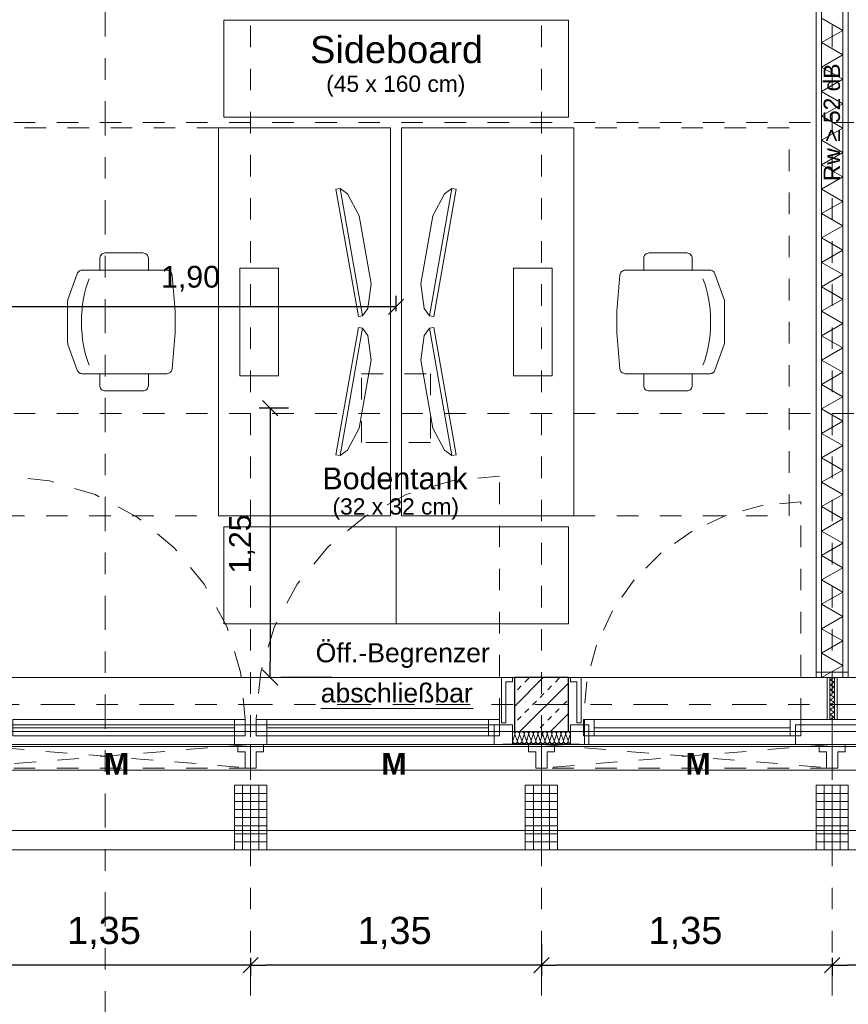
# Model space of a CAD drawing. Header units: metres. Extents: x -45.2 to 14.3, y -31.8 to 10.2.
# Tile 89 of 152: x -15.9 to -12.1, y -23 to -18.4. Entities that reach past the tile are written whole.
import ezdxf

# ---------------------------------------------------------------- set-up
doc = ezdxf.new("R2010")
doc.units = ezdxf.units.M
doc.header["$LTSCALE"] = 0.05
for name, pattern in [('1600.2032', [1.6, 0.8, -0.8]), ('Achsen 01', [5.291531, 3.175, -1.058062, 0.352704, -0.705764]), ('gestrichelt - 01', [2, 1, -1]), ('ISO-07 Punktiert', [0.889, 0.127, -0.762]), ('Raster 01', [2, 1, -1]), ('VW-01 Strichlinie kurz', [2, 1, -1])]:
    doc.linetypes.add(name, pattern=pattern)
doc.layers.get('0').update_dxf_attribs({"lineweight": 25})
for name, color, linetype, lineweight, true_color in [('013_Beton und Stahlbetonarbeiten-000 Brüstung', 7, 'Continuous', 9, 0xa6a6a6), ('014_Fassadenarbeiten-000 Aufsicht Betonfertigteile', 7, 'Continuous', 9, 0xc0c0c0), ('014_Fassadenarbeiten-330 mineralische Dämmung', 7, 'Continuous', 9, 0x666666), ('030_Sonnenschutzarbeiten-Bemassung', 7, 'Continuous', 13, 0xff6633), ('030_Sonnenschutzarbeiten-Grundriss', 7, 'Continuous', 13, 0x555555), ('031_Metallbauarbeiten-330 Aufsicht Metallbauarbeiten', 7, 'Continuous', 9, 0xa6a6a6), ('032_Metallarbeiten-abschließbar', 7, 'Continuous', 13, 0x444444), ('032_Metallarbeiten-Fenster', 7, 'Continuous', 13, 0x444444), ('032_Metallarbeiten-Öffnungsbegrenzer', 7, 'Continuous', 13, 0x444444), ('039_Trockenbauarbeiten-340 Dämmung', 7, 'Continuous', 9, 0xc0c0c0), ('ACTES-Einrichtung Aufsicht.', 7, 'Continuous', 9, 0xa6a6a6), ('AV1-Achsen', 1, 'Achsen 01', 18, 0xff0000), ('AV1-Bewegungsfläche', 7, 'gestrichelt - 01', 9, 0xd9d9d9), ('AV1-Einrichtung', 7, 'Continuous', 9, 0xa6a6a6), ('AV1-Raster', 7, 'Raster 01', 9, 0xa6a6a6)]:
    doc.layers.add(name, color=color, linetype=linetype, lineweight=lineweight, true_color=true_color)
for name, color, linetype, lineweight in [('013_Beton und Stahlbetonarbeiten-000 Unterzüge', 7, 'ISO-07 Punktiert', 13), ('013_Beton und Stahlbetonarbeiten-330 Außenstützen', 7, 'Continuous', 25), ('014_Fassadenarbeiten-330 Betonfertigteile vertikal', 7, 'Continuous', 9), ('027_Tischlerarbeiten-330 Innenfensterbänke', 7, 'Continuous', 9), ('030_Sonnenschutzarbeiten-Kasten+Behang', 7, 'Continuous', 5), ('030_Sonnenschutzarbeiten-Motor', 7, 'Continuous', 5), ('039_Trockenbauarbeiten-340 Gipskarton', 7, 'Continuous', 9), ('053_Niederspannungsanlagen-Bodentanks', 7, 'gestrichelt - 01', 9), ('AV1-Akustikvorgaben-Trennwände', 7, 'Continuous', 5), ('AV1-Einrichtung Bemaßung', 7, 'Continuous', 9), ('AV1-Schnitt Achsen', 7, 'Achsen 01', 18)]:
    doc.layers.add(name, color=color, linetype=linetype, lineweight=lineweight)
doc.styles.add('Arial', font='arial.ttf')
doc.styles.add('Arial (bold)', font='arialbd.ttf')

msp = doc.modelspace()

# ---------------------------------------------------------------- linework, layer by layer
at = {"color": 0, "linetype": 'Continuous', "lineweight": 15}
for p, q in [((-14.1396, -19.7191), (-14.2104, -19.7898)), ((-14.7954, -20.1896), (-14.7246, -20.2604)), ((-14.7246, -21.5104), (-14.7954, -21.4396)), ((-14.8146, -22.7746), (-14.8854, -22.8454)), ((-14.8854, -22.8454), (-14.8146, -22.7746)), ((-13.4646, -22.7746), (-13.5354, -22.8454)), ((-13.5354, -22.8454), (-13.4646, -22.7746)), ((-12.1146, -22.7746), (-12.1854, -22.8454)), ((-12.1854, -22.8454), (-12.1146, -22.7746))]:
    msp.add_line(p, q, dxfattribs=at)
at = {"color": 0, "linetype": 'ByBlock', "lineweight": -2}
for p, q in [((-14.175, -19.7544), (-14.2457, -19.7544)), ((-14.76, -20.225), (-14.76, -20.2957)), ((-14.76, -21.475), (-14.76, -21.4043)), ((-14.85, -22.81), (-14.9207, -22.81)), ((-14.85, -22.81), (-14.7793, -22.81)), ((-13.5, -22.81), (-13.5707, -22.81)), ((-13.5, -22.81), (-13.4293, -22.81)), ((-12.15, -22.81), (-12.2207, -22.81)), ((-12.15, -22.81), (-12.0793, -22.81))]:
    msp.add_line(p, q, dxfattribs=at)
at = {"layer": '013_Beton und Stahlbetonarbeiten-000 Brüstung'}
for points in [[(-16.075, -21.725), (-16.075, -21.475), (-13.625, -21.475), (-13.625, -21.725)], [(-13.375, -21.725), (-13.375, -21.475), (-10.925, -21.475), (-10.925, -21.725)]]:
    msp.add_lwpolyline(points, close=True, dxfattribs=at)
at = {"layer": '013_Beton und Stahlbetonarbeiten-000 Unterzüge', "linetype": 'VW-01 Strichlinie kurz'}
for points in [[(-16.075, -21.725), (-16.075, -21.475), (-13.625, -21.475), (-13.625, -21.725)], [(-13.375, -21.725), (-13.375, -21.475), (-10.925, -21.475), (-10.925, -21.725)]]:
    msp.add_lwpolyline(points, close=True, dxfattribs=at)
at = {"layer": '013_Beton und Stahlbetonarbeiten-330 Außenstützen', "color": 251, "linetype": 'Continuous', "lineweight": 13, "true_color": 0x4c4c4c}
for p, q in [((-13.4912, -21.475), (-13.625, -21.6088)), ((-13.6118, -21.5314), (-13.5941, -21.5137)), ((-13.375, -21.5002), (-13.5998, -21.725)), ((-13.5765, -21.496), (-13.5588, -21.4784)), ((-13.4704, -21.5314), (-13.4527, -21.5137)), ((-13.435, -21.496), (-13.4174, -21.4784)), ((-13.5057, -21.5668), (-13.4881, -21.5491)), ((-13.5411, -21.6021), (-13.5234, -21.5844)), ((-13.3997, -21.6021), (-13.382, -21.5844)), ((-13.5765, -21.6375), (-13.5588, -21.6198)), ((-13.375, -21.6416), (-13.4584, -21.725)), ((-13.435, -21.6375), (-13.4174, -21.6198)), ((-13.6118, -21.6728), (-13.5941, -21.6551)), ((-13.5057, -21.7082), (-13.4881, -21.6905)), ((-13.4704, -21.6728), (-13.4527, -21.6551))]:
    msp.add_line(p, q, dxfattribs=at)
at = {"layer": '013_Beton und Stahlbetonarbeiten-330 Außenstützen'}
msp.add_lwpolyline([(-13.375, -21.475), (-13.625, -21.475), (-13.625, -21.725), (-13.375, -21.725)], close=True, dxfattribs=at)
at = {"layer": '014_Fassadenarbeiten-000 Aufsicht Betonfertigteile'}
msp.add_lwpolyline([(-39.455, -21.905), (0.305, -21.905), (0.675, -22.275), (-39.825, -22.275)], close=True, dxfattribs=at)
at = {"layer": '014_Fassadenarbeiten-330 Betonfertigteile vertikal', "color": 8, "linetype": 'Continuous', "lineweight": 13, "true_color": 0x808080}
for p, q in [((-14.925, -22.0125), (-14.775, -22.0125)), ((-13.575, -22.0125), (-13.425, -22.0125)), ((-12.225, -22.0125), (-12.075, -22.0125)), ((-14.925, -22.05), (-14.775, -22.05)), ((-13.575, -22.05), (-13.425, -22.05)), ((-12.225, -22.05), (-12.075, -22.05)), ((-14.925, -22.0875), (-14.775, -22.0875)), ((-13.575, -22.0875), (-13.425, -22.0875)), ((-12.225, -22.0875), (-12.075, -22.0875)), ((-14.925, -22.125), (-14.775, -22.125)), ((-13.575, -22.125), (-13.425, -22.125)), ((-12.225, -22.125), (-12.075, -22.125)), ((-14.925, -22.1625), (-14.775, -22.1625)), ((-14.925, -22.2), (-14.775, -22.2)), ((-13.575, -22.1625), (-13.425, -22.1625)), ((-13.575, -22.2), (-13.425, -22.2)), ((-12.225, -22.1625), (-12.075, -22.1625)), ((-12.225, -22.2), (-12.075, -22.2)), ((-14.925, -22.2375), (-14.775, -22.2375)), ((-13.575, -22.2375), (-13.425, -22.2375)), ((-12.225, -22.2375), (-12.075, -22.2375))]:
    msp.add_line(p, q, dxfattribs=at)
at = {"layer": '014_Fassadenarbeiten-330 Betonfertigteile vertikal', "color": 8, "linetype": 'Continuous', "lineweight": 9, "true_color": 0x808080}
for p, q in [((-14.8875, -21.975), (-14.8875, -22.275)), ((-14.85, -21.975), (-14.85, -22.275)), ((-14.8125, -21.975), (-14.8125, -22.275)), ((-13.5375, -21.975), (-13.5375, -22.275)), ((-13.5, -21.975), (-13.5, -22.275)), ((-13.4625, -21.975), (-13.4625, -22.275)), ((-12.1875, -21.975), (-12.1875, -22.275)), ((-12.15, -21.975), (-12.15, -22.275)), ((-12.1125, -21.975), (-12.1125, -22.275))]:
    msp.add_line(p, q, dxfattribs=at)
at = {"layer": '014_Fassadenarbeiten-330 Betonfertigteile vertikal'}
for points in [[(-14.775, -21.975), (-14.925, -21.975), (-14.925, -22.275), (-14.775, -22.275)], [(-13.425, -21.975), (-13.575, -21.975), (-13.575, -22.275), (-13.425, -22.275)], [(-12.075, -21.975), (-12.225, -21.975), (-12.225, -22.275), (-12.075, -22.275)]]:
    msp.add_lwpolyline(points, close=True, dxfattribs=at)
at = {"layer": '014_Fassadenarbeiten-330 mineralische Dämmung'}
for points in [[(-13.5694, -21.767), (-13.569, -21.7689), (-13.5689, -21.7708), (-13.5692, -21.7727), (-13.5698, -21.7745), (-13.5707, -21.7762), (-13.5719, -21.7777), (-13.5734, -21.779), (-13.5734, -21.779), (-13.575, -21.7799), (-13.5768, -21.7806), (-13.5787, -21.781), (-13.5806, -21.781), (-13.5825, -21.7806), (-13.5843, -21.7799), (-13.5859, -21.779), (-13.5859, -21.779), (-13.5874, -21.7777), (-13.5886, -21.7762), (-13.5895, -21.7745), (-13.5901, -21.7727), (-13.5903, -21.7708), (-13.5903, -21.7689), (-13.5898, -21.767), (-13.5808, -21.739), (-13.5808, -21.739), (-13.5804, -21.7371), (-13.5803, -21.7352), (-13.5806, -21.7333), (-13.5812, -21.7315), (-13.5821, -21.7298), (-13.5833, -21.7283), (-13.5848, -21.727), (-13.5848, -21.727), (-13.5864, -21.7261), (-13.5882, -21.7254), (-13.5901, -21.725), (-13.592, -21.725), (-13.5939, -21.7254), (-13.5957, -21.7261), (-13.5973, -21.727), (-13.5973, -21.727), (-13.5988, -21.7283), (-13.6, -21.7298), (-13.6009, -21.7315), (-13.6015, -21.7333), (-13.6017, -21.7352), (-13.6017, -21.7371), (-13.6012, -21.739), (-13.5909, -21.767), (-13.5909, -21.767), (-13.5905, -21.7689), (-13.5904, -21.7708), (-13.5907, -21.7727), (-13.5912, -21.7745), (-13.5922, -21.7762), (-13.5934, -21.7777), (-13.5948, -21.779), (-13.5948, -21.779), (-13.5965, -21.7799), (-13.5982, -21.7806), (-13.6001, -21.781), (-13.6021, -21.781), (-13.6039, -21.7806), (-13.6057, -21.7799), (-13.6074, -21.779), (-13.6074, -21.779), (-13.6088, -21.7777), (-13.61, -21.7762), (-13.6109, -21.7745), (-13.6115, -21.7727), (-13.6118, -21.7708), (-13.6117, -21.7689), (-13.6113, -21.767), (-13.6023, -21.739), (-13.6023, -21.739), (-13.6019, -21.7371), (-13.6018, -21.7352), (-13.6021, -21.7333), (-13.6026, -21.7315), (-13.6036, -21.7298), (-13.6048, -21.7283), (-13.6062, -21.727), (-13.6062, -21.727), (-13.6079, -21.7261), (-13.6096, -21.7254), (-13.6115, -21.725), (-13.6135, -21.725), (-13.6153, -21.7254), (-13.6171, -21.7261), (-13.6188, -21.727), (-13.6188, -21.727), (-13.6202, -21.7283), (-13.6214, -21.7298), (-13.6223, -21.7315), (-13.6229, -21.7333), (-13.6232, -21.7352), (-13.6231, -21.7371), (-13.6227, -21.739), (-13.6123, -21.767), (-13.6123, -21.767), (-13.6119, -21.7689), (-13.6118, -21.7708), (-13.6121, -21.7727), (-13.6127, -21.7745), (-13.6136, -21.7762), (-13.6148, -21.7777), (-13.6163, -21.779), (-13.6163, -21.779), (-13.6179, -21.7799), (-13.6197, -21.7806), (-13.6216, -21.781), (-13.6235, -21.781), (-13.6254, -21.7806), (-13.6272, -21.7799), (-13.6288, -21.779), (-13.6288, -21.779), (-13.6303, -21.7777), (-13.6315, -21.7762), (-13.6324, -21.7745), (-13.633, -21.7727), (-13.6332, -21.7708), (-13.6332, -21.7689), (-13.6327, -21.767), (-13.6237, -21.739), (-13.6237, -21.739), (-13.6233, -21.7371), (-13.6232, -21.7352), (-13.6235, -21.7333), (-13.6241, -21.7315), (-13.625, -21.7298), (-13.6262, -21.7283), (-13.6277, -21.727), (-13.6294, -21.726), (-13.6312, -21.7254), (-13.6331, -21.725), (-13.635, -21.725)], [(-13.3764, -21.767), (-13.376, -21.769), (-13.3759, -21.771), (-13.3762, -21.773), (-13.3769, -21.7749), (-13.3779, -21.7766), (-13.3793, -21.7781), (-13.3809, -21.7793), (-13.3827, -21.7802), (-13.3846, -21.7808), (-13.3866, -21.781), (-13.3886, -21.7808), (-13.3905, -21.7802), (-13.3923, -21.7793), (-13.3939, -21.7781), (-13.3953, -21.7766), (-13.3963, -21.7749), (-13.397, -21.773), (-13.3973, -21.771), (-13.3972, -21.769), (-13.3968, -21.767), (-13.3878, -21.739), (-13.3878, -21.739), (-13.3874, -21.737), (-13.3873, -21.735), (-13.3876, -21.733), (-13.3883, -21.7311), (-13.3893, -21.7294), (-13.3907, -21.7279), (-13.3923, -21.7267), (-13.3941, -21.7257), (-13.396, -21.7252), (-13.398, -21.725), (-13.4, -21.7252), (-13.4019, -21.7257), (-13.4037, -21.7267), (-13.4053, -21.7279), (-13.4067, -21.7294), (-13.4077, -21.7311), (-13.4084, -21.733), (-13.4087, -21.735), (-13.4086, -21.737), (-13.4082, -21.739), (-13.3978, -21.767), (-13.3978, -21.767), (-13.3974, -21.769), (-13.3974, -21.771), (-13.3977, -21.773), (-13.3984, -21.7749), (-13.3994, -21.7766), (-13.4007, -21.7781), (-13.4023, -21.7793), (-13.4041, -21.7802), (-13.406, -21.7808), (-13.408, -21.781), (-13.4101, -21.7808), (-13.412, -21.7802), (-13.4138, -21.7793), (-13.4154, -21.7781), (-13.4167, -21.7766), (-13.4177, -21.7749), (-13.4184, -21.773), (-13.4187, -21.771), (-13.4187, -21.769), (-13.4182, -21.767), (-13.4092, -21.739), (-13.4092, -21.739), (-13.4088, -21.737), (-13.4088, -21.735), (-13.4091, -21.733), (-13.4098, -21.7311), (-13.4108, -21.7294), (-13.4121, -21.7279), (-13.4137, -21.7267), (-13.4155, -21.7257), (-13.4174, -21.7252), (-13.4194, -21.725), (-13.4215, -21.7252), (-13.4234, -21.7257), (-13.4252, -21.7267), (-13.4268, -21.7279), (-13.4281, -21.7294), (-13.4291, -21.7311), (-13.4298, -21.733), (-13.4301, -21.735), (-13.4301, -21.737), (-13.4296, -21.739), (-13.4193, -21.767), (-13.4193, -21.767), (-13.4189, -21.769), (-13.4188, -21.771), (-13.4191, -21.773), (-13.4198, -21.7749), (-13.4208, -21.7766), (-13.4222, -21.7781), (-13.4238, -21.7793), (-13.4256, -21.7802), (-13.4275, -21.7808), (-13.4295, -21.781), (-13.4315, -21.7808), (-13.4334, -21.7802), (-13.4352, -21.7793), (-13.4368, -21.7781), (-13.4382, -21.7766), (-13.4392, -21.7749), (-13.4399, -21.773), (-13.4402, -21.771), (-13.4401, -21.769), (-13.4397, -21.767), (-13.4307, -21.739), (-13.4307, -21.739), (-13.4303, -21.737), (-13.4302, -21.735), (-13.4305, -21.733), (-13.4312, -21.7311), (-13.4322, -21.7294), (-13.4336, -21.7279), (-13.4352, -21.7267), (-13.437, -21.7257), (-13.4389, -21.7252), (-13.4409, -21.725), (-13.4429, -21.7252), (-13.4448, -21.7257), (-13.4466, -21.7267), (-13.4482, -21.7279), (-13.4496, -21.7294), (-13.4506, -21.7311), (-13.4513, -21.733), (-13.4516, -21.735), (-13.4515, -21.737), (-13.4511, -21.739), (-13.4407, -21.767), (-13.4407, -21.767), (-13.4403, -21.769), (-13.4403, -21.771), (-13.4406, -21.773), (-13.4413, -21.7749), (-13.4423, -21.7766), (-13.4436, -21.7781), (-13.4452, -21.7793), (-13.447, -21.7802), (-13.4489, -21.7808), (-13.4509, -21.781), (-13.453, -21.7808), (-13.4549, -21.7802), (-13.4567, -21.7793), (-13.4583, -21.7781), (-13.4596, -21.7766), (-13.4606, -21.7749), (-13.4613, -21.773), (-13.4616, -21.771), (-13.4616, -21.769), (-13.4611, -21.767), (-13.4521, -21.739), (-13.4521, -21.739), (-13.4517, -21.737), (-13.4517, -21.735), (-13.452, -21.733), (-13.4527, -21.7311), (-13.4537, -21.7294), (-13.455, -21.7279), (-13.4566, -21.7267), (-13.4584, -21.7257), (-13.4603, -21.7252), (-13.4623, -21.725), (-13.4644, -21.7252), (-13.4663, -21.7257), (-13.4681, -21.7267), (-13.4697, -21.7279), (-13.471, -21.7294), (-13.472, -21.7311), (-13.4727, -21.733), (-13.473, -21.735), (-13.473, -21.737), (-13.4725, -21.739), (-13.4622, -21.767), (-13.4622, -21.767), (-13.4618, -21.769), (-13.4617, -21.771), (-13.462, -21.773), (-13.4627, -21.7749), (-13.4637, -21.7766), (-13.4651, -21.7781), (-13.4667, -21.7793), (-13.4685, -21.7802), (-13.4704, -21.7808), (-13.4724, -21.781), (-13.4744, -21.7808), (-13.4763, -21.7802), (-13.4781, -21.7793), (-13.4797, -21.7781), (-13.4811, -21.7766), (-13.4821, -21.7749), (-13.4828, -21.773), (-13.4831, -21.771), (-13.483, -21.769), (-13.4826, -21.767), (-13.4736, -21.739), (-13.4736, -21.739), (-13.4732, -21.737), (-13.4731, -21.735), (-13.4734, -21.733), (-13.4741, -21.7311), (-13.4751, -21.7294), (-13.4765, -21.7279), (-13.4781, -21.7267), (-13.4799, -21.7257), (-13.4818, -21.7252), (-13.4838, -21.725), (-13.4858, -21.7252), (-13.4877, -21.7257), (-13.4895, -21.7267), (-13.4911, -21.7279), (-13.4925, -21.7294), (-13.4935, -21.7311), (-13.4942, -21.733), (-13.4945, -21.735), (-13.4944, -21.737), (-13.494, -21.739), (-13.4836, -21.767), (-13.4836, -21.767), (-13.4832, -21.769), (-13.4832, -21.771), (-13.4835, -21.773), (-13.4842, -21.7749), (-13.4852, -21.7766), (-13.4865, -21.7781), (-13.4881, -21.7793), (-13.4899, -21.7802), (-13.4918, -21.7808), (-13.4938, -21.781), (-13.4959, -21.7808), (-13.4978, -21.7802), (-13.4996, -21.7793), (-13.5012, -21.7781), (-13.5025, -21.7766), (-13.5035, -21.7749), (-13.5042, -21.773), (-13.5045, -21.771), (-13.5045, -21.769), (-13.504, -21.767), (-13.495, -21.739), (-13.495, -21.739), (-13.4946, -21.737), (-13.4946, -21.735), (-13.4949, -21.733), (-13.4956, -21.7311), (-13.4966, -21.7294), (-13.4979, -21.7279), (-13.4995, -21.7267), (-13.5013, -21.7257), (-13.5032, -21.7252), (-13.5052, -21.725), (-13.5073, -21.7252), (-13.5092, -21.7257), (-13.511, -21.7267), (-13.5126, -21.7279), (-13.5139, -21.7294), (-13.5149, -21.7311), (-13.5156, -21.733), (-13.5159, -21.735), (-13.5159, -21.737), (-13.5154, -21.739), (-13.5051, -21.767), (-13.5051, -21.767), (-13.5047, -21.769), (-13.5046, -21.771), (-13.5049, -21.773), (-13.5056, -21.7749), (-13.5066, -21.7766), (-13.508, -21.7781), (-13.5096, -21.7793), (-13.5114, -21.7802), (-13.5133, -21.7808), (-13.5153, -21.781), (-13.5173, -21.7808), (-13.5192, -21.7802), (-13.521, -21.7793), (-13.5226, -21.7781), (-13.524, -21.7766), (-13.525, -21.7749), (-13.5257, -21.773), (-13.526, -21.771), (-13.5259, -21.769), (-13.5255, -21.767), (-13.5165, -21.739), (-13.5165, -21.739), (-13.5161, -21.737), (-13.516, -21.735), (-13.5163, -21.733), (-13.517, -21.7311), (-13.518, -21.7294), (-13.5194, -21.7279), (-13.521, -21.7267), (-13.5228, -21.7257), (-13.5247, -21.7252), (-13.5267, -21.725), (-13.5287, -21.7252), (-13.5306, -21.7257), (-13.5324, -21.7267), (-13.534, -21.7279), (-13.5354, -21.7294), (-13.5364, -21.7311), (-13.5371, -21.733), (-13.5374, -21.735), (-13.5373, -21.737), (-13.5369, -21.739), (-13.5265, -21.767), (-13.5265, -21.767), (-13.5261, -21.769), (-13.5261, -21.771), (-13.5264, -21.773), (-13.5271, -21.7749), (-13.5281, -21.7766), (-13.5294, -21.7781), (-13.531, -21.7793), (-13.5328, -21.7802), (-13.5347, -21.7808), (-13.5367, -21.781), (-13.5388, -21.7808), (-13.5407, -21.7802), (-13.5425, -21.7793), (-13.5441, -21.7781), (-13.5454, -21.7766), (-13.5464, -21.7749), (-13.5471, -21.773), (-13.5474, -21.771), (-13.5474, -21.769), (-13.5469, -21.767), (-13.5379, -21.739), (-13.5379, -21.739), (-13.5375, -21.737), (-13.5375, -21.735), (-13.5378, -21.733), (-13.5385, -21.7311), (-13.5395, -21.7294), (-13.5408, -21.7279), (-13.5424, -21.7267), (-13.5442, -21.7257), (-13.5461, -21.7252), (-13.5481, -21.725), (-13.5502, -21.7252), (-13.5521, -21.7257), (-13.5539, -21.7267), (-13.5555, -21.7279), (-13.5568, -21.7294), (-13.5578, -21.7311), (-13.5585, -21.733), (-13.5588, -21.735), (-13.5588, -21.737), (-13.5583, -21.739), (-13.548, -21.767), (-13.548, -21.767), (-13.5476, -21.769), (-13.5475, -21.771), (-13.5478, -21.773), (-13.5485, -21.7749), (-13.5495, -21.7766), (-13.5509, -21.7781), (-13.5525, -21.7793), (-13.5543, -21.7802), (-13.5562, -21.7808), (-13.5582, -21.781), (-13.5602, -21.7808), (-13.5621, -21.7802), (-13.5639, -21.7793), (-13.5655, -21.7781), (-13.5669, -21.7766), (-13.5679, -21.7749), (-13.5686, -21.773), (-13.5689, -21.771), (-13.5688, -21.769), (-13.5684, -21.767), (-13.5594, -21.739), (-13.5594, -21.739), (-13.559, -21.737), (-13.5589, -21.735), (-13.5592, -21.733), (-13.5599, -21.7311), (-13.5609, -21.7294), (-13.5623, -21.7279), (-13.5639, -21.7267), (-13.5657, -21.7257), (-13.5676, -21.7252), (-13.5696, -21.725), (-13.5716, -21.7252), (-13.5735, -21.7257), (-13.5753, -21.7267), (-13.5769, -21.7279), (-13.5783, -21.7294), (-13.5793, -21.7311), (-13.58, -21.733), (-13.5803, -21.735), (-13.5802, -21.737), (-13.5798, -21.739), (-13.5694, -21.767), (-13.5694, -21.767), (-13.569, -21.769), (-13.569, -21.771), (-13.5693, -21.773), (-13.57, -21.7749), (-13.571, -21.7766), (-13.5723, -21.7781), (-13.5739, -21.7793), (-13.5757, -21.7802), (-13.5776, -21.7808), (-13.5796, -21.781), (-13.5816, -21.7808), (-13.5836, -21.7802), (-13.5854, -21.7793), (-13.587, -21.7781), (-13.5883, -21.7766), (-13.5893, -21.7749), (-13.59, -21.773), (-13.5903, -21.771), (-13.5903, -21.769), (-13.5898, -21.767), (-13.5808, -21.739), (-13.5808, -21.739), (-13.5804, -21.737), (-13.5804, -21.735), (-13.5807, -21.733), (-13.5814, -21.7311), (-13.5824, -21.7294), (-13.5837, -21.7279), (-13.5853, -21.7267), (-13.5871, -21.7257), (-13.589, -21.7252), (-13.591, -21.725), (-13.5931, -21.7252), (-13.595, -21.7257), (-13.5968, -21.7267), (-13.5984, -21.7279), (-13.5997, -21.7294), (-13.6007, -21.7311), (-13.6014, -21.733), (-13.6017, -21.735), (-13.6017, -21.737), (-13.6012, -21.739), (-13.5909, -21.767), (-13.5909, -21.767), (-13.5905, -21.769), (-13.5904, -21.771), (-13.5907, -21.773), (-13.5914, -21.7749), (-13.5924, -21.7766), (-13.5938, -21.7781), (-13.5954, -21.7793), (-13.5972, -21.7802), (-13.5991, -21.7808), (-13.6011, -21.781), (-13.6031, -21.7808), (-13.605, -21.7802), (-13.6068, -21.7793), (-13.6084, -21.7781), (-13.6098, -21.7766), (-13.6108, -21.7749), (-13.6115, -21.773), (-13.6118, -21.771), (-13.6117, -21.769), (-13.6113, -21.767), (-13.6023, -21.739), (-13.6023, -21.739), (-13.6019, -21.737), (-13.6018, -21.735), (-13.6021, -21.733), (-13.6028, -21.7311), (-13.6038, -21.7294), (-13.6052, -21.7279), (-13.6068, -21.7267), (-13.6086, -21.7257), (-13.6105, -21.7252), (-13.6125, -21.725), (-13.6145, -21.7252), (-13.6164, -21.7257), (-13.6182, -21.7267), (-13.6198, -21.7279), (-13.6212, -21.7294), (-13.6222, -21.7311), (-13.6229, -21.733), (-13.6232, -21.735), (-13.6231, -21.737), (-13.6227, -21.739)], [(-13.365, -21.781), (-13.367, -21.7808), (-13.369, -21.7803), (-13.3708, -21.7794), (-13.3724, -21.7782), (-13.3738, -21.7767), (-13.3748, -21.7749), (-13.3755, -21.773), (-13.3758, -21.771), (-13.3758, -21.769), (-13.3753, -21.767), (-13.3664, -21.739), (-13.3664, -21.739), (-13.3659, -21.737), (-13.3659, -21.735), (-13.3662, -21.733), (-13.3669, -21.7311), (-13.3679, -21.7294), (-13.3692, -21.7279), (-13.3708, -21.7267), (-13.3726, -21.7257), (-13.3745, -21.7252), (-13.3766, -21.725), (-13.3786, -21.7252), (-13.3805, -21.7257), (-13.3823, -21.7267), (-13.3839, -21.7279), (-13.3852, -21.7294), (-13.3862, -21.7311), (-13.3869, -21.733), (-13.3872, -21.735), (-13.3872, -21.737), (-13.3867, -21.739), (-13.3764, -21.767), (-13.3764, -21.767), (-13.376, -21.769), (-13.3759, -21.771), (-13.3762, -21.773), (-13.3769, -21.7749), (-13.3779, -21.7766), (-13.3793, -21.7781), (-13.3809, -21.7793), (-13.3827, -21.7802), (-13.3846, -21.7808), (-13.3866, -21.781), (-13.3886, -21.7808), (-13.3905, -21.7802), (-13.3923, -21.7793), (-13.3939, -21.7781), (-13.3953, -21.7766), (-13.3963, -21.7749), (-13.397, -21.773), (-13.3973, -21.771), (-13.3972, -21.769), (-13.3968, -21.767), (-13.3878, -21.739), (-13.3878, -21.739), (-13.3874, -21.737), (-13.3873, -21.735), (-13.3876, -21.733), (-13.3883, -21.7311), (-13.3893, -21.7294), (-13.3907, -21.7279), (-13.3923, -21.7267), (-13.3941, -21.7257), (-13.396, -21.7252), (-13.398, -21.725), (-13.4, -21.7252), (-13.4019, -21.7257), (-13.4037, -21.7267), (-13.4053, -21.7279), (-13.4067, -21.7294), (-13.4077, -21.7311), (-13.4084, -21.733), (-13.4087, -21.735), (-13.4086, -21.737), (-13.4082, -21.739), (-13.3978, -21.767), (-13.3978, -21.767), (-13.3974, -21.769), (-13.3974, -21.771), (-13.3977, -21.773), (-13.3984, -21.7749), (-13.3994, -21.7766), (-13.4007, -21.7781), (-13.4023, -21.7793), (-13.4041, -21.7802), (-13.406, -21.7808), (-13.408, -21.781), (-13.4101, -21.7808), (-13.412, -21.7802), (-13.4138, -21.7793), (-13.4154, -21.7781), (-13.4167, -21.7766), (-13.4177, -21.7749), (-13.4184, -21.773), (-13.4187, -21.771), (-13.4187, -21.769), (-13.4182, -21.767)], [(-13.635, -21.7761), (-13.6341, -21.7744), (-13.6335, -21.7726), (-13.6333, -21.7707), (-13.6334, -21.7689), (-13.6338, -21.767), (-13.635, -21.7637)]]:
    msp.add_lwpolyline(points, dxfattribs=at)
at = {"layer": '027_Tischlerarbeiten-330 Innenfensterbänke'}
for points in [[(-13.635, -21.475), (-13.635, -21.495), (-13.665, -21.495), (-13.665, -21.685), (-13.685, -21.685), (-13.685, -21.475)], [(-13.365, -21.475), (-13.365, -21.495), (-13.335, -21.495), (-13.335, -21.685), (-13.315, -21.685), (-13.315, -21.475)]]:
    msp.add_lwpolyline(points, close=True, dxfattribs=at)
at = {"layer": '030_Sonnenschutzarbeiten-Bemassung', "color": 0, "lineweight": -2}
for p, q in [((-13.5, -22.71), (-13.5, -22.86)), ((-13.5, -22.71), (-13.5, -22.86)), ((-14.85, -22.775), (-14.85, -22.86)), ((-14.85, -22.775), (-14.85, -22.86)), ((-12.15, -22.775), (-12.15, -22.86)), ((-12.15, -22.775), (-12.15, -22.86)), ((-14.9207, -22.81), (-16.1293, -22.81)), ((-13.5707, -22.81), (-14.7793, -22.81)), ((-12.2207, -22.81), (-13.4293, -22.81)), ((-10.8707, -22.81), (-12.0793, -22.81))]:
    msp.add_line(p, q, dxfattribs=at)
at = {"layer": '030_Sonnenschutzarbeiten-Grundriss', "color": 251, "true_color": 0x555555}
for points in [[(-14.85, -21.895), (-14.876, -21.895), (-14.876, -21.82), (-14.91, -21.82), (-14.91, -21.785), (-14.85, -21.785)], [(-14.85, -21.895), (-14.824, -21.895), (-14.824, -21.82), (-14.79, -21.82), (-14.79, -21.785), (-14.85, -21.785)], [(-13.5, -21.895), (-13.526, -21.895), (-13.526, -21.82), (-13.56, -21.82), (-13.56, -21.785), (-13.5, -21.785)], [(-13.5, -21.895), (-13.474, -21.895), (-13.474, -21.82), (-13.44, -21.82), (-13.44, -21.785), (-13.5, -21.785)], [(-12.15, -21.895), (-12.176, -21.895), (-12.176, -21.82), (-12.21, -21.82), (-12.21, -21.785), (-12.15, -21.785)], [(-12.15, -21.895), (-12.124, -21.895), (-12.124, -21.82), (-12.09, -21.82), (-12.09, -21.785), (-12.15, -21.785)]]:
    msp.add_lwpolyline(points, close=True, dxfattribs=at)
at = {"layer": '030_Sonnenschutzarbeiten-Kasten+Behang', "color": 1, "linetype": '1600.2032', "lineweight": 18, "true_color": 0xff0000}
for p, q in [((-14.85, -21.785), (-16.2, -21.895)), ((-16.2, -21.785), (-14.85, -21.895)), ((-12.15, -21.785), (-13.5, -21.895)), ((-13.5, -21.785), (-12.15, -21.895))]:
    msp.add_line(p, q, dxfattribs=at)
for points in [[(-16.2, -21.785), (-14.85, -21.785), (-14.85, -21.895), (-16.2, -21.895)], [(-13.5, -21.785), (-12.15, -21.785), (-12.15, -21.895), (-13.5, -21.895)]]:
    msp.add_lwpolyline(points, close=True, dxfattribs=at)
at = {"layer": '030_Sonnenschutzarbeiten-Kasten+Behang', "color": 1, "linetype": 'Continuous', "lineweight": 18, "true_color": 0xff0000}
for points in [[(-14.876, -21.82), (-14.91, -21.82), (-14.91, -21.785), (-14.85, -21.785), (-14.85, -21.895), (-14.876, -21.895)], [(-14.824, -21.82), (-14.79, -21.82), (-14.79, -21.785), (-14.85, -21.785), (-14.85, -21.895), (-14.824, -21.895)], [(-13.526, -21.82), (-13.56, -21.82), (-13.56, -21.785), (-13.5, -21.785), (-13.5, -21.895), (-13.526, -21.895)], [(-13.474, -21.82), (-13.44, -21.82), (-13.44, -21.785), (-13.5, -21.785), (-13.5, -21.895), (-13.474, -21.895)], [(-12.176, -21.82), (-12.21, -21.82), (-12.21, -21.785), (-12.15, -21.785), (-12.15, -21.895), (-12.176, -21.895)], [(-12.124, -21.82), (-12.09, -21.82), (-12.09, -21.785), (-12.15, -21.785), (-12.15, -21.895), (-12.124, -21.895)]]:
    msp.add_lwpolyline(points, close=True, dxfattribs=at)
at = {"layer": '031_Metallbauarbeiten-330 Aufsicht Metallbauarbeiten'}
for points in [[(-16.2, -21.795), (-13.5, -21.795), (-13.5, -22.185), (-16.2, -22.185)], [(-13.5, -21.795), (-10.8, -21.795), (-10.8, -22.185), (-13.5, -22.185)]]:
    msp.add_lwpolyline(points, close=True, dxfattribs=at)
at = {"layer": '032_Metallarbeiten-abschließbar', "color": 12, "linetype": 'Continuous', "true_color": 0xdd0000}
msp.add_line((-14.5245, -21.6178), (-13.8169, -21.6178), dxfattribs=at)
at = {"layer": '032_Metallarbeiten-Fenster', "color": 7, "linetype": 'gestrichelt - 01', "lineweight": 18}
msp.add_line((-13.695, -21.67), (-13.695, -20.54), dxfattribs=at)
at = {"layer": '032_Metallarbeiten-Fenster', "color": 7, "lineweight": 18}
for p, q in [((-15.955, -21.7075), (-14.925, -21.7075)), ((-13.745, -21.7075), (-14.775, -21.7075)), ((-13.255, -21.7075), (-12.345, -21.7075))]:
    msp.add_line(p, q, dxfattribs=at)
at = {"layer": '032_Metallarbeiten-Fenster', "color": 7, "linetype": 'gestrichelt - 01', "lineweight": 18}
for points in [[(-14.875, -21.67), (-14.8967, -21.4495), (-14.961, -21.2376), (-15.0654, -21.0422), (-15.206, -20.871), (-15.3772, -20.7304), (-15.5726, -20.626), (-15.7845, -20.5617), (-16.005, -20.54)], [(-13.695, -20.54), (-13.9155, -20.5617), (-14.1274, -20.626), (-14.3228, -20.7304), (-14.494, -20.871), (-14.6346, -21.0422), (-14.739, -21.2376), (-14.8033, -21.4495), (-14.825, -21.67)], [(-12.295, -21.67), (-12.295, -20.66), (-12.295, -20.66), (-12.4704, -20.6753), (-12.6404, -20.7209), (-12.8, -20.7953), (-12.9442, -20.8963), (-13.0687, -21.0208), (-13.1697, -21.165), (-13.2441, -21.3246), (-13.2897, -21.4946), (-13.305, -21.67)]]:
    msp.add_lwpolyline(points, dxfattribs=at)
at = {"layer": '032_Metallarbeiten-Fenster', "color": 7, "lineweight": 18}
for points in [[(-13.72, -21.695), (-13.72, -21.785), (-15.98, -21.785), (-15.98, -21.695)], [(-15.955, -21.745), (-14.925, -21.745), (-14.925, -21.67), (-15.955, -21.67)], [(-14.925, -21.745), (-14.875, -21.745), (-14.875, -21.67), (-14.925, -21.67)], [(-14.775, -21.785), (-14.925, -21.785), (-14.925, -21.695), (-14.775, -21.695)], [(-14.775, -21.745), (-14.825, -21.745), (-14.825, -21.67), (-14.775, -21.67)], [(-13.745, -21.745), (-14.775, -21.745), (-14.775, -21.67), (-13.745, -21.67)], [(-13.695, -21.745), (-13.745, -21.745), (-13.745, -21.67), (-13.695, -21.67)], [(-13.635, -21.695), (-13.72, -21.695), (-13.72, -21.785), (-13.635, -21.785)], [(-13.365, -21.785), (-13.28, -21.785), (-13.28, -21.695), (-13.365, -21.695)], [(-13.305, -21.745), (-13.255, -21.745), (-13.255, -21.67), (-13.305, -21.67)], [(-11, -21.67), (-11, -21.785), (-13.3, -21.785), (-13.3, -21.67)], [(-13.255, -21.67), (-12.345, -21.67), (-12.345, -21.745), (-13.255, -21.745)], [(-12.345, -21.745), (-12.295, -21.745), (-12.295, -21.67), (-12.345, -21.67)], [(-12.15, -21.785), (-12.32, -21.785), (-12.32, -21.695), (-12.15, -21.695)], [(-12.15, -21.785), (-11.98, -21.785), (-11.98, -21.695), (-12.15, -21.695)]]:
    msp.add_lwpolyline(points, close=True, dxfattribs=at)
at = {"layer": '032_Metallarbeiten-Fenster', "color": 7, "linetype": 'Continuous', "lineweight": 9}
msp.add_lwpolyline([(-13.6769, -21.7843), (-13.3231, -21.7843), (-13.3231, -21.7863), (-13.6769, -21.7863)], close=True, dxfattribs=at)
at = {"layer": '039_Trockenbauarbeiten-340 Dämmung'}
msp.add_lwpolyline([(-12.1, -21.475), (-12.1, -16.225), (-12.2, -16.225), (-12.2, -21.475)], close=True, dxfattribs=at)
for points in [[(-12.2, -21.475), (-12.1, -21.4183), (-12.2, -21.3617), (-12.1, -21.305), (-12.2, -21.2484), (-12.1, -21.1917), (-12.2, -21.1351), (-12.1, -21.0784), (-12.2, -21.0218), (-12.1, -20.9651), (-12.2, -20.9084), (-12.1, -20.8518), (-12.2, -20.7951), (-12.1, -20.7385), (-12.2, -20.6818), (-12.1, -20.6252), (-12.2, -20.5685), (-12.1, -20.5119), (-12.2, -20.4552), (-12.1, -20.3985), (-12.2, -20.3419), (-12.1, -20.2852), (-12.2, -20.2286), (-12.1, -20.1719), (-12.2, -20.1153), (-12.1, -20.0586), (-12.2, -20.0019), (-12.1, -19.9453), (-12.2, -19.8886), (-12.1, -19.832), (-12.2, -19.7753), (-12.1, -19.7187), (-12.2, -19.662), (-12.1, -19.6054), (-12.2, -19.5487), (-12.1, -19.492), (-12.2, -19.4354), (-12.1, -19.3787), (-12.2, -19.3221), (-12.1, -19.2654), (-12.2, -19.2088), (-12.1, -19.1521), (-12.2, -19.0955), (-12.1, -19.0388), (-12.2, -18.9821), (-12.1, -18.9255), (-12.2, -18.8688), (-12.1, -18.8122), (-12.2, -18.7555), (-12.1, -18.6989), (-12.2, -18.6422), (-12.1, -18.5856), (-12.2, -18.5289), (-12.1, -18.4722), (-12.2, -18.4156)], [(-12.16, -21.67), (-12.14, -21.6585), (-12.16, -21.6469), (-12.14, -21.6354), (-12.16, -21.6238), (-12.14, -21.6123), (-12.16, -21.6007), (-12.14, -21.5892), (-12.16, -21.5776), (-12.14, -21.5661), (-12.16, -21.5545), (-12.14, -21.543), (-12.16, -21.5314), (-12.14, -21.5199), (-12.16, -21.5083), (-12.14, -21.4968), (-12.16, -21.4852), (-12.1423, -21.475)]]:
    msp.add_lwpolyline(points, dxfattribs=at)
at = {"layer": '039_Trockenbauarbeiten-340 Gipskarton'}
for points in [[(-12.2, -16.225), (-12.225, -16.225), (-12.225, -21.475), (-12.2, -21.475)], [(-12.075, -16.225), (-12.1, -16.225), (-12.1, -21.475), (-12.075, -21.475)], [(-12.075, -21.475), (-12.075, -21.45), (-12.225, -21.45), (-12.225, -21.475)], [(-12.1735, -21.475), (-12.161, -21.475), (-12.161, -21.67), (-12.1735, -21.67)], [(-12.139, -21.475), (-12.1265, -21.475), (-12.1265, -21.67), (-12.139, -21.67)]]:
    msp.add_lwpolyline(points, close=True, dxfattribs=at)
at = {"layer": '053_Niederspannungsanlagen-Bodentanks'}
msp.add_lwpolyline([(-14.335, -20.065), (-14.015, -20.065), (-14.015, -20.385), (-14.335, -20.385)], close=True, dxfattribs=at)
at = {"layer": 'ACTES-Einrichtung Aufsicht.'}
for points in [[(-14.4542, -19.2091), (-14.4345, -19.2056), (-14.3303, -19.7965), (-14.35, -19.8)], [(-14.3462, -19.3322), (-14.2906, -19.6474), (-14.306, -19.7618), (-14.3303, -19.7965), (-14.4345, -19.2056), (-14.3997, -19.23)], [(-14.0038, -19.3322), (-14.0594, -19.6474), (-14.044, -19.7618), (-14.0197, -19.7965), (-13.9155, -19.2056), (-13.9503, -19.23)], [(-14, -19.8), (-14.0197, -19.7965), (-13.9155, -19.2056), (-13.8958, -19.2091)], [(-15.55, -19.585), (-15.325, -19.585), (-15.325, -19.53), (-15.325, -19.53), (-15.3255, -19.5251), (-15.3269, -19.5204), (-15.3292, -19.5161), (-15.3323, -19.5123), (-15.3361, -19.5092), (-15.3404, -19.5069), (-15.3451, -19.5055), (-15.35, -19.505), (-15.525, -19.505), (-15.525, -19.505), (-15.5299, -19.5055), (-15.5346, -19.5069), (-15.5389, -19.5092), (-15.5427, -19.5123), (-15.5458, -19.5161), (-15.5481, -19.5204), (-15.5495, -19.5251), (-15.55, -19.53)], [(-12.8, -19.585), (-13.025, -19.585), (-13.025, -19.53), (-13.025, -19.53), (-13.0245, -19.5251), (-13.0231, -19.5204), (-13.0208, -19.5161), (-13.0177, -19.5123), (-13.0139, -19.5092), (-13.0096, -19.5069), (-13.0049, -19.5055), (-13, -19.505), (-12.825, -19.505), (-12.825, -19.505), (-12.8201, -19.5055), (-12.8154, -19.5069), (-12.8111, -19.5092), (-12.8073, -19.5123), (-12.8042, -19.5161), (-12.8019, -19.5204), (-12.8005, -19.5251), (-12.8, -19.53)], [(-15.6324, -20.065), (-15.2395, -20.065), (-15.2395, -20.065), (-15.2349, -20.0646), (-15.2305, -20.0633), (-15.2263, -20.0612), (-15.2226, -20.0584), (-15.2195, -20.055), (-15.2171, -20.0511), (-15.2155, -20.0467), (-15.2146, -20.0422), (-15.2, -19.875), (-15.2, -19.775), (-15.2146, -19.6078), (-15.2146, -19.6078), (-15.2155, -19.6033), (-15.2171, -19.5989), (-15.2195, -19.595), (-15.2226, -19.5916), (-15.2263, -19.5888), (-15.2305, -19.5867), (-15.2349, -19.5854), (-15.2395, -19.585), (-15.6324, -19.585), (-15.6324, -19.585), (-15.6367, -19.5854), (-15.641, -19.5865), (-15.6449, -19.5884), (-15.6485, -19.5909), (-15.6516, -19.594), (-15.6541, -19.5976), (-15.6559, -19.6016), (-15.6985, -19.7209), (-15.6985, -19.7209), (-15.6996, -19.7251), (-15.7, -19.7293), (-15.7, -19.9207), (-15.7, -19.9207), (-15.6996, -19.9249), (-15.6985, -19.9291), (-15.6559, -20.0484), (-15.6559, -20.0484), (-15.6541, -20.0524), (-15.6516, -20.056), (-15.6485, -20.0591), (-15.6449, -20.0616), (-15.641, -20.0635), (-15.6367, -20.0646)], [(-14.72, -20.075), (-14.9, -20.075), (-14.9, -19.575), (-14.72, -19.575)], [(-13.45, -20.075), (-13.63, -20.075), (-13.63, -19.575), (-13.45, -19.575)], [(-12.7176, -20.065), (-13.1105, -20.065), (-13.1105, -20.065), (-13.1151, -20.0646), (-13.1195, -20.0633), (-13.1237, -20.0612), (-13.1274, -20.0584), (-13.1305, -20.055), (-13.1329, -20.0511), (-13.1345, -20.0467), (-13.1354, -20.0422), (-13.15, -19.875), (-13.15, -19.775), (-13.1354, -19.6078), (-13.1354, -19.6078), (-13.1345, -19.6033), (-13.1329, -19.5989), (-13.1305, -19.595), (-13.1274, -19.5916), (-13.1237, -19.5888), (-13.1195, -19.5867), (-13.1151, -19.5854), (-13.1105, -19.585), (-12.7176, -19.585), (-12.7176, -19.585), (-12.7133, -19.5854), (-12.709, -19.5865), (-12.7051, -19.5884), (-12.7015, -19.5909), (-12.6984, -19.594), (-12.6959, -19.5976), (-12.6941, -19.6016), (-12.6515, -19.7209), (-12.6515, -19.7209), (-12.6504, -19.7251), (-12.65, -19.7293), (-12.65, -19.9207), (-12.65, -19.9207), (-12.6504, -19.9249), (-12.6515, -19.9291), (-12.6941, -20.0484), (-12.6941, -20.0484), (-12.6959, -20.0524), (-12.6984, -20.056), (-12.7015, -20.0591), (-12.7051, -20.0616), (-12.709, -20.0635), (-12.7133, -20.0646)], [(-14.35, -19.85), (-14.3303, -19.8535), (-14.4345, -20.4444), (-14.4542, -20.4409)], [(-14.2906, -20.0026), (-14.3462, -20.3178), (-14.3997, -20.42), (-14.4345, -20.4444), (-14.3303, -19.8535), (-14.306, -19.8882)], [(-14.0594, -20.0026), (-14.0038, -20.3178), (-13.9503, -20.42), (-13.9155, -20.4444), (-14.0197, -19.8535), (-14.044, -19.8882)], [(-13.8958, -20.4409), (-13.9155, -20.4444), (-14.0197, -19.8535), (-14, -19.85)], [(-15.325, -20.065), (-15.55, -20.065), (-15.55, -20.12), (-15.55, -20.12), (-15.5496, -20.1243), (-15.5485, -20.1286), (-15.5467, -20.1325), (-15.5442, -20.1361), (-15.5411, -20.1392), (-15.5375, -20.1417), (-15.5336, -20.1435), (-15.5293, -20.1446), (-15.525, -20.145), (-15.35, -20.145), (-15.35, -20.145), (-15.3451, -20.1445), (-15.3404, -20.1431), (-15.3361, -20.1408), (-15.3323, -20.1377), (-15.3292, -20.1339), (-15.3269, -20.1296), (-15.3255, -20.1249), (-15.325, -20.12)], [(-13.025, -20.065), (-12.8, -20.065), (-12.8, -20.12), (-12.8, -20.12), (-12.8004, -20.1243), (-12.8015, -20.1286), (-12.8033, -20.1325), (-12.8058, -20.1361), (-12.8089, -20.1392), (-12.8125, -20.1417), (-12.8164, -20.1435), (-12.8207, -20.1446), (-12.825, -20.145), (-13, -20.145), (-13, -20.145), (-13.0049, -20.1445), (-13.0096, -20.1431), (-13.0139, -20.1408), (-13.0177, -20.1377), (-13.0208, -20.1339), (-13.0231, -20.1296), (-13.0245, -20.1249), (-13.025, -20.12)]]:
    msp.add_lwpolyline(points, close=True, dxfattribs=at)
for points in [[(-15.6354, -19.825), (-15.6348, -19.7964), (-15.6331, -19.7688), (-15.6304, -19.7423), (-15.6265, -19.7167), (-15.6215, -19.6923), (-15.6155, -19.6688), (-15.6083, -19.6464), (-15.6, -19.625)], [(-12.7146, -19.825), (-12.7152, -19.7964), (-12.7169, -19.7688), (-12.7196, -19.7423), (-12.7235, -19.7167), (-12.7285, -19.6923), (-12.7345, -19.6688), (-12.7417, -19.6464), (-12.75, -19.625)], [(-15.6354, -19.825), (-15.6348, -19.8536), (-15.6331, -19.8812), (-15.6304, -19.9077), (-15.6265, -19.9333), (-15.6215, -19.9577), (-15.6155, -19.9812), (-15.6083, -20.0036), (-15.6, -20.025)], [(-12.7146, -19.825), (-12.7152, -19.8536), (-12.7169, -19.8812), (-12.7196, -19.9077), (-12.7235, -19.9333), (-12.7285, -19.9577), (-12.7345, -19.9812), (-12.7417, -20.0036), (-12.75, -20.025)]]:
    msp.add_lwpolyline(points, dxfattribs=at)
at = {"layer": 'AV1-Achsen'}
msp.add_line((-43.35, -21.6), (4.2, -21.6), dxfattribs=at)
at = {"layer": 'AV1-Bewegungsfläche'}
for points in [[(-15, -20.725), (-15, -18.925), (-16, -18.925), (-16, -20.725)], [(-12.35, -20.725), (-12.35, -18.925), (-13.35, -18.925), (-13.35, -20.725)]]:
    msp.add_lwpolyline(points, close=True, dxfattribs=at)
at = {"layer": 'AV1-Einrichtung'}
for points in [[(-14.975, -18.875), (-14.975, -18.425), (-13.375, -18.425), (-13.375, -18.875)], [(-14.2, -20.725), (-15, -20.725), (-15, -18.925), (-14.2, -18.925)], [(-13.35, -20.725), (-14.15, -20.725), (-14.15, -18.925), (-13.35, -18.925)], [(-14.975, -20.775), (-14.175, -20.775), (-14.175, -21.225), (-14.975, -21.225)], [(-14.175, -20.775), (-13.375, -20.775), (-13.375, -21.225), (-14.175, -21.225)]]:
    msp.add_lwpolyline(points, close=True, dxfattribs=at)
at = {"layer": 'AV1-Einrichtung Bemaßung', "color": 0, "lineweight": -2}
for p, q in [((-14.175, -19.775), (-14.175, -19.7044)), ((-14.2457, -19.7544), (-16.0043, -19.7544)), ((-14.675, -20.225), (-14.81, -20.225)), ((-14.76, -20.2957), (-14.76, -21.4043)), ((-14.475, -21.475), (-14.71, -21.475))]:
    msp.add_line(p, q, dxfattribs=at)
at = {"layer": 'AV1-Raster'}
for p, q in [((-14.85, -22.95), (-14.85, 1.35)), ((-13.5, -22.95), (-13.5, 1.35)), ((-12.15, -22.95), (-12.15, 1.35)), ((1.35, -18.9), (-40.5, -18.9)), ((1.35, -20.25), (-40.5, -20.25))]:
    msp.add_line(p, q, dxfattribs=at)
at = {"layer": 'AV1-Schnitt Achsen'}
msp.add_line((-15.525, -26.3), (-15.525, 4.7), dxfattribs=at)
at = {"layer": 'Defpoints', "color": 0, "lineweight": 0}
for p, q in [((-14.175, -20.225), (-14.175, -20.225)), ((-14.175, -20.275), (-14.175, -20.275)), ((-14.975, -21.475), (-14.975, -21.475)), ((-14.76, -21.475), (-14.76, -21.475)), ((-13.625, -21.475), (-13.625, -21.475)), ((-13.625, -21.475), (-13.625, -21.475)), ((-13.375, -21.475), (-13.375, -21.475)), ((-13.375, -21.475), (-13.375, -21.475)), ((-12.225, -21.475), (-12.225, -21.475)), ((-12.225, -21.475), (-12.225, -21.475)), ((-12.075, -21.475), (-12.075, -21.475)), ((-12.075, -21.475), (-12.075, -21.475)), ((-13.5, -21.975), (-13.5, -21.975)), ((-13.5, -21.975), (-13.5, -21.975)), ((-14.925, -22.275), (-14.925, -22.275)), ((-14.925, -22.275), (-14.925, -22.275)), ((-14.85, -22.275), (-14.85, -22.275)), ((-14.85, -22.275), (-14.85, -22.275)), ((-14.775, -22.275), (-14.775, -22.275)), ((-14.775, -22.275), (-14.775, -22.275)), ((-13.575, -22.275), (-13.575, -22.275)), ((-13.575, -22.275), (-13.575, -22.275)), ((-13.425, -22.275), (-13.425, -22.275)), ((-13.425, -22.275), (-13.425, -22.275)), ((-12.225, -22.275), (-12.225, -22.275)), ((-12.225, -22.275), (-12.225, -22.275)), ((-12.15, -22.275), (-12.15, -22.275)), ((-12.15, -22.275), (-12.15, -22.275)), ((-12.075, -22.275), (-12.075, -22.275)), ((-12.075, -22.275), (-12.075, -22.275)), ((-14.85, -22.81), (-14.85, -22.81)), ((-13.5, -22.81), (-13.5, -22.81)), ((-12.15, -22.81), (-12.15, -22.81))]:
    msp.add_line(p, q, dxfattribs=at)

# ---------------------------------------------------------------- texts
at = {"layer": '030_Sonnenschutzarbeiten-Bemassung', "color": 0, "char_height": 0.12609, "attachment_point": 7, "style": 'Arial'}
for insert in [(-15.7025, -22.7348), (-14.3525, -22.7348), (-13.0025, -22.7348)]:
    msp.add_mtext('1,35', dxfattribs=dict(at, insert=insert))
at = {"layer": '030_Sonnenschutzarbeiten-Motor', "color": 255, "char_height": 0.1009, "attachment_point": 7, "style": 'Arial (bold)'}
for insert in [(-15.5308, -21.9254), (-14.2428, -21.9254), (-12.8308, -21.9254)]:
    msp.add_mtext('M', dxfattribs=dict(at, insert=insert))
at = {"layer": '032_Metallarbeiten-abschließbar', "color": 12, "true_color": 0xdd0000, "insert": (-14.5245, -21.5917), "char_height": 0.088263, "attachment_point": 7, "style": 'Arial'}
msp.add_mtext('abschließbar', dxfattribs=at)
at = {"layer": '032_Metallarbeiten-Öffnungsbegrenzer', "color": 7, "insert": (-14.5482, -21.4306), "char_height": 0.088263, "attachment_point": 7, "style": 'Arial'}
msp.add_mtext('Öff.-Begrenzer', dxfattribs=at)
at = {"layer": '053_Niederspannungsanlagen-Bodentanks', "attachment_point": 7, "style": 'Arial'}
for s, insert, char_height in [('Bodentank', (-14.5168, -20.6027), 0.10087), ('(32 x 32 cm)', (-14.47, -20.7417), 0.075654)]:
    msp.add_mtext(s, dxfattribs=dict(at, insert=insert, char_height=char_height))
at = {"layer": 'AV1-Akustikvorgaben-Trennwände', "insert": (-12.1127, -19.1713), "char_height": 0.07565, "attachment_point": 7, "rotation": 90, "style": 'Arial'}
msp.add_mtext('Rw ≥ 52 dB', dxfattribs=at)
at = {"layer": 'AV1-Einrichtung', "attachment_point": 7, "style": 'Arial'}
for s, insert, char_height in [('Sideboard', (-14.5741, -18.6258), 0.12609), ('(45 x 160 cm)', (-14.4993, -18.7802), 0.075654)]:
    msp.add_mtext(s, dxfattribs=dict(at, insert=insert, char_height=char_height))
at = {"layer": 'AV1-Einrichtung Bemaßung', "color": 0, "insert": (-15.2664, -19.6843), "char_height": 0.10087, "attachment_point": 7, "style": 'Arial'}
msp.add_mtext('1,90', dxfattribs=at)
at = {"layer": 'AV1-Einrichtung Bemaßung', "color": 0, "insert": (-14.8302, -20.992), "char_height": 0.10087, "attachment_point": 7, "rotation": 90, "style": 'Arial'}
msp.add_mtext('1,25', dxfattribs=at)

doc.saveas('drawing.dxf')
